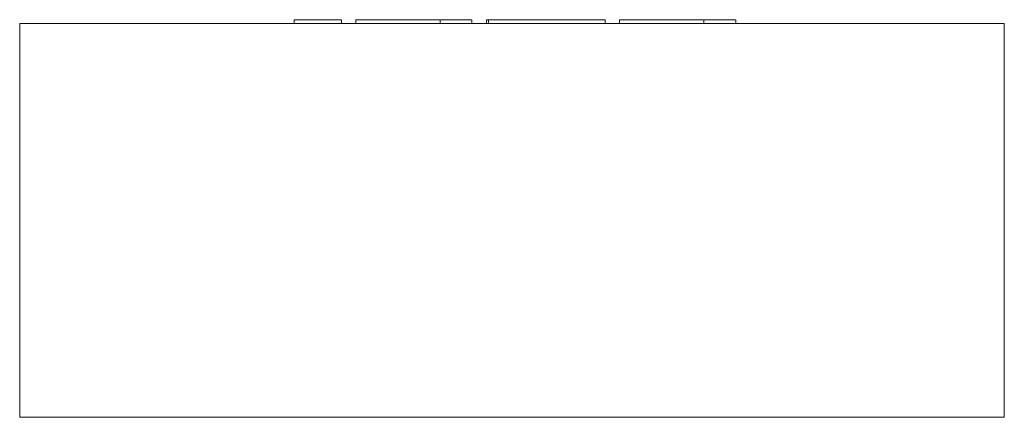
# Model space of a CAD drawing. Header units: millimetres. Extents: x -250 to 250, y 120 to 322.
import ezdxf

# ---------------------------------------------------------------- set-up
doc = ezdxf.new("R2010")
doc.units = ezdxf.units.MM

# ---------------------------------------------------------------- blocks, each defined once
blk = doc.blocks.new('RSen_56_ME_FB_LOD200 - convector_jaga - linf0_02005010-al0 - freestanding - 10_jaga_linea plus freestanding_lxhxd 500x200x130 mm-325649-front')
at = {"lineweight": 18}
for p, q in [((-250, 320), (250, 320)), ((-250, 120), (-250, 320)), ((250, 120), (250, 320)), ((250, 120), (-250, 120))]:
    blk.add_line(p, q, dxfattribs=at)
blk = doc.blocks.new('RSen_55_GM_FB_logo - SH_jaga - standard-260147-front')
at = {"lineweight": 18}
for p, q in [((-110.65, 322), (-96.44, 322)), ((-110.65, 320), (-110.65, 322)), ((-96.44, 322), (-86.66, 322)), ((-86.66, 320), (-86.66, 322)), ((-79.35, 322), (-79.35, 320)), ((-79.35, 322), (-68.26, 322)), ((-68.26, 322), (-44.76, 322)), ((-44.76, 322), (-36.51, 322)), ((-36.51, 320), (-36.51, 322)), ((-36.51, 322), (-20.33, 322)), ((-36.51, 320), (-36.51, 322)), ((-20.33, 320), (-20.33, 322)), ((-13, 322), (-13, 320)), ((-13, 322), (-11.87, 322)), ((-11.86, 322), (-11.86, 320)), ((-11.86, 322), (3.84, 322)), ((-11.86, 320), (-11.86, 322)), ((3.84, 322), (27.56, 322)), ((27.56, 322), (47.36, 322)), ((47.36, 320), (47.36, 322)), ((54.61, 322), (54.61, 320)), ((54.61, 322), (65.7, 322)), ((65.7, 322), (89.21, 322)), ((89.21, 322), (97.46, 322)), ((97.46, 320), (97.46, 322)), ((97.46, 322), (113.63, 322)), ((97.46, 320), (97.46, 322)), ((113.63, 320), (113.63, 322))]:
    blk.add_line(p, q, dxfattribs=at)

msp = doc.modelspace()

# ---------------------------------------------------------------- block references
at = {"lineweight": 18}
for name in ['RSen_55_GM_FB_logo - SH_jaga - standard-260147-front', 'RSen_56_ME_FB_LOD200 - convector_jaga - linf0_02005010-al0 - freestanding - 10_jaga_linea plus freestanding_lxhxd 500x200x130 mm-325649-front']:
    msp.add_blockref(name, (0, 0), dxfattribs=at)

doc.saveas('drawing.dxf')
